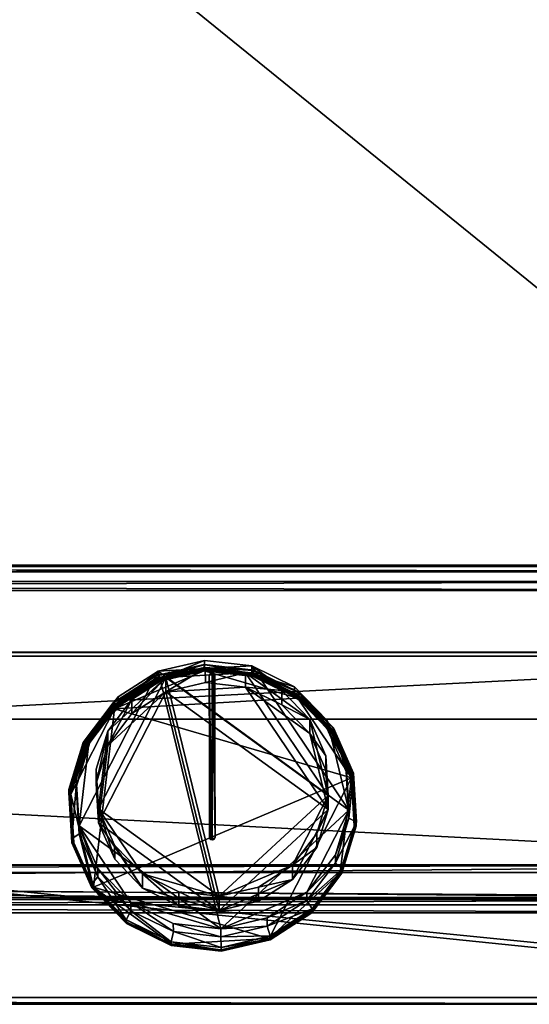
# Model space of a CAD drawing. Header units: centimetres. Extents: x -29 to 29, y -25.7 to 25.5.
# Tile 3 of 6: x 14.5 to 21.4, y -25.7 to -12.4. Entities that reach past the tile are written whole.
import ezdxf

# ---------------------------------------------------------------- set-up
doc = ezdxf.new("R2010")
doc.units = ezdxf.units.CM
doc.layers.add('VI263620', color=7, linetype='Continuous', true_color=0x068771)

msp = doc.modelspace()

# ---------------------------------------------------------------- meshes
at = {"layer": 'VI263620', "color": 136, "true_color": 0x068771}
mesh = msp.add_polyface(dxfattribs=at)
corners = [(-28.994, -19.741, 6.14), (29, -19.741, 6.14), (-28.994, 25.536, 6.14), (29, 25.536, 6.14), (-28.994, -19.741, 6.583), (29, -19.741, 6.583), (-28.994, 25.536, 6.583), (29, 25.536, 6.583)]
mesh.append_faces([[corners[k] for k in face] for face in [(0, 2, 3), (3, 1, 0), (4, 5, 7), (7, 6, 4), (0, 1, 5), (5, 4, 0), (1, 3, 7), (7, 5, 1), (3, 2, 6), (6, 7, 3), (2, 0, 4), (4, 6, 2)]], dxfattribs={"vtx2": -1, "color": 136})
at = {"layer": 'VI263620', "color": 146, "true_color": 0x086e87}
mesh = msp.add_polyface(dxfattribs=at)
corners = [(-28.727, -20.062, 6.626), (28.704, -19.941, 6.505), (-28.847, 25.301, 6.626), (28.704, 25.301, 6.505), (-28.727, -20.062, 6.901), (28.825, -19.941, 6.901), (-28.847, 25.301, 6.901), (28.704, 25.422, 6.901), (-28.847, -19.941, 6.626), (-28.727, -19.941, 6.505), (28.825, -19.941, 6.626), (28.704, -20.062, 6.626), (-28.727, 25.422, 6.626), (-28.727, 25.301, 6.505), (28.704, 25.422, 6.626), (28.825, 25.301, 6.626), (-28.727, -19.941, 7.022), (-28.847, -19.941, 6.901), (28.704, -19.941, 7.022), (28.704, -20.062, 6.901), (-28.727, 25.301, 7.022), (-28.727, 25.422, 6.901), (28.704, 25.301, 7.022), (28.825, 25.301, 6.901)]
mesh.append_faces([[corners[k] for k in face] for face in [(0, 8, 9), (1, 10, 11), (2, 12, 13), (3, 14, 15), (4, 16, 17), (5, 18, 19), (6, 20, 21), (7, 22, 23)]], dxfattribs={"color": 146})
mesh.append_faces([[corners[k] for k in face] for face in [(9, 13, 3), (3, 1, 9), (16, 18, 22), (22, 20, 16), (0, 11, 19), (19, 4, 0), (10, 15, 23), (23, 5, 10), (14, 12, 21), (21, 7, 14), (2, 8, 17), (17, 6, 2), (9, 8, 2), (2, 13, 9), (13, 12, 14), (14, 3, 13), (3, 15, 10), (10, 1, 3), (1, 11, 0), (0, 9, 1), (16, 4, 19), (19, 18, 16), (18, 5, 23), (23, 22, 18), (22, 7, 21), (21, 20, 22), (20, 6, 17), (17, 16, 20), (11, 10, 5), (5, 19, 11), (4, 17, 8), (8, 0, 4), (15, 14, 7), (7, 23, 15), (12, 2, 6), (6, 21, 12)]], dxfattribs={"vtx2": -1, "color": 146})
at = {"layer": 'VI263620', "color": 76, "true_color": 0x3d8706}
mesh = msp.add_polyface(dxfattribs=at)
corners = [(27.557, 23.804, 0.119), (-27.567, -24.311, 6.128), (27.557, -24.311, 6.128), (-27.567, 23.804, 6.128), (27.557, -24.311, 4.82), (-27.567, -24.311, 4.82), (27.557, 23.804, 4.531), (-27.561, -23.77, 0.032), (27.551, -23.77, 0.032), (27.557, -23.775, 6.128), (-27.567, -23.775, 6.128), (27.557, -23.875, 4.72), (-27.567, -23.875, 4.72), (-27.567, 23.804, 0.119), (27.557, 23.804, 6.128), (-27.567, 23.804, 4.531), (27.557, -24.21, 4.72), (-27.567, -24.21, 4.72), (27.557, -23.775, 4.62), (27.557, -23.675, 4.719), (27.557, -23.775, 4.82), (-27.567, -23.775, 4.82), (-27.567, -23.675, 4.719), (-27.567, -23.775, 4.62), (-27.556, 24.445, 6.117), (27.546, 24.445, 6.117), (27.552, 24.086, 4.535), (-27.562, 24.086, 4.535), (27.546, 24.445, 4.901), (-27.556, 24.445, 4.901), (27.549, -24.239, 0.038), (27.549, -24.239, 4.612), (-27.559, -24.239, 4.612), (-27.559, -24.239, 0.038), (27.546, -24.417, 0.219), (27.546, -24.417, 4.431), (-27.556, -24.417, 4.431), (-27.556, -24.417, 0.219), (-27.567, -20.899, 0.119), (27.557, -20.949, 6.128), (-27.567, -20.899, 4.625), (27.557, -20.899, 0.119), (-27.567, -20.949, 6.128), (27.557, -20.899, 4.625), (-27.561, -23.77, 0.2), (27.551, -23.77, 0.2), (27.546, -20.902, 0.036), (-27.556, -20.902, 0.036)]
mesh.append_faces([[corners[k] for k in face] for face in [(14, 28, 25), (38, 22, 40)]], dxfattribs={"vtx0": -1, "color": 76})
mesh.append_faces([[corners[k] for k in face] for face in [(15, 24, 27), (23, 37, 32)]], dxfattribs={"vtx0": -1, "vtx1": -1, "color": 76})
mesh.append_faces([[corners[k] for k in face] for face in [(2, 16, 20)]], dxfattribs={"vtx0": -1, "vtx1": -1, "vtx2": -1, "color": 76})
mesh.append_faces([[corners[k] for k in face] for face in [(43, 18, 45), (18, 35, 34), (38, 23, 22), (9, 19, 43)]], dxfattribs={"vtx0": -1, "vtx2": -1, "color": 76})
mesh.append_faces([[corners[k] for k in face] for face in [(17, 5, 12), (41, 43, 45), (9, 2, 20), (10, 42, 21), (45, 18, 34), (39, 9, 43)]], dxfattribs={"vtx1": -1, "color": 76})
mesh.append_faces([[corners[k] for k in face] for face in [(1, 10, 12), (5, 1, 12), (42, 40, 21), (14, 6, 28)]], dxfattribs={"vtx1": -1, "vtx2": -1, "color": 76})
mesh.append_faces([[corners[k] for k in face] for face in [(2, 9, 10), (10, 1, 2), (13, 15, 6), (6, 0, 13), (2, 1, 5), (5, 4, 2), (24, 25, 28), (28, 29, 24), (10, 21, 12), (47, 46, 8), (8, 7, 47), (39, 42, 10), (10, 9, 39), (43, 19, 18), (2, 4, 16), (16, 11, 20), (40, 22, 21), (38, 40, 15), (15, 13, 38), (39, 43, 6), (6, 14, 39), (16, 17, 12), (12, 11, 16), (11, 18, 19), (19, 20, 11), (12, 21, 22), (22, 23, 12), (5, 17, 16), (16, 4, 5), (12, 23, 18), (18, 11, 12), (3, 14, 25), (25, 24, 3), (6, 26, 28), (6, 15, 27), (27, 26, 6), (15, 3, 24), (24, 29, 27), (28, 26, 27), (27, 29, 28), (37, 34, 35), (35, 36, 37), (18, 31, 35), (18, 23, 32), (32, 31, 18), (23, 44, 37), (37, 36, 32), (7, 8, 30), (30, 33, 7), (35, 31, 32), (32, 36, 35), (37, 33, 30), (30, 34, 37), (13, 0, 41), (41, 38, 13), (14, 3, 42), (42, 39, 14), (0, 6, 43), (43, 41, 0), (3, 15, 40), (40, 42, 3), (38, 44, 23), (9, 20, 19), (38, 41, 46), (46, 47, 38), (47, 7, 44), (44, 38, 47), (7, 33, 37), (37, 44, 7), (30, 8, 45), (45, 34, 30), (46, 41, 45), (45, 8, 46)]], dxfattribs={"vtx2": -1, "color": 76})
at = {"layer": 'VI263620', "color": 251, "true_color": 0x565656}
mesh = msp.add_polyface(dxfattribs=at)
corners = [(25.979, 22.318, 5.537), (3.191, 22.316, 5.537), (3.131, -21.802, 5.537), (25.969, -21.801, 5.537), (25.979, 22.318, 5.127), (3.191, 22.316, 5.127), (3.131, -21.802, 5.127), (25.969, -21.801, 5.127)]
mesh.append_faces([[corners[k] for k in face] for face in [(0, 1, 2), (2, 3, 0), (6, 5, 4), (4, 7, 6), (4, 5, 1), (1, 0, 4), (6, 7, 3), (3, 2, 6), (7, 4, 0), (0, 3, 7), (5, 6, 2), (2, 1, 5)]], dxfattribs={"vtx2": -1, "color": 251})
at = {"layer": 'VI263620', "color": 234, "true_color": 0xb11b58}
mesh = msp.add_polyface(dxfattribs=at)
corners = [(29.002, -25.567, 6.143), (29.002, -19.807, 6.143), (-28.909, -25.653, 6.143), (-28.909, -19.72, 6.143), (29.002, -25.567, 6.57), (28.916, -19.72, 7.788), (-28.909, -25.653, 6.601), (-28.995, -19.807, 7.747), (29.002, -25.514, 6.634), (28.916, -19.812, 7.863), (-28.909, -25.561, 6.713), (-28.995, -19.835, 7.77), (-28.995, -25.567, 6.143), (-28.995, -19.807, 6.143), (-28.995, -25.567, 6.57), (-28.909, -19.72, 7.788), (-28.995, -25.514, 6.634), (-28.909, -19.812, 7.863), (28.916, -25.653, 6.143), (28.916, -19.72, 6.143), (28.916, -25.653, 6.601), (29.002, -19.807, 7.747), (28.916, -25.561, 6.713), (29.002, -19.835, 7.77)]
mesh.append_faces([[corners[k] for k in face] for face in [(0, 8, 4)]], dxfattribs={"vtx0": -1, "color": 234})
mesh.append_faces([[corners[k] for k in face] for face in [(13, 16, 7)]], dxfattribs={"vtx0": -1, "vtx1": -1, "color": 234})
mesh.append_faces([[corners[k] for k in face] for face in [(18, 12, 3), (18, 3, 1)]], dxfattribs={"vtx0": -1, "vtx1": -1, "vtx2": -1, "color": 234})
mesh.append_faces([[corners[k] for k in face] for face in [(0, 21, 23), (0, 23, 8)]], dxfattribs={"vtx0": -1, "vtx2": -1, "color": 234})
mesh.append_faces([[corners[k] for k in face] for face in [(0, 18, 1)]], dxfattribs={"vtx1": -1, "color": 234})
mesh.append_faces([[corners[k] for k in face] for face in [(13, 12, 16)]], dxfattribs={"vtx1": -1, "vtx2": -1, "color": 234})
mesh.append_faces([[corners[k] for k in face] for face in [(18, 2, 12), (12, 13, 3), (3, 19, 1), (22, 9, 17), (17, 10, 22), (0, 1, 21), (19, 3, 15), (15, 5, 19), (12, 14, 16), (16, 11, 7), (2, 18, 20), (20, 6, 2), (9, 5, 15), (15, 17, 9), (10, 6, 20), (20, 22, 10), (17, 11, 16), (16, 10, 17), (3, 13, 7), (7, 15, 3), (12, 2, 6), (6, 14, 12), (10, 16, 14), (14, 6, 10), (15, 7, 11), (11, 17, 15), (1, 19, 5), (5, 21, 1), (4, 20, 18), (18, 0, 4), (20, 4, 8), (8, 22, 20), (22, 8, 23), (23, 9, 22), (9, 23, 21), (21, 5, 9)]], dxfattribs={"vtx2": -1, "color": 234})
mesh = msp.add_polyface(dxfattribs=at)
corners = [(16.997, -21.008, 8.335), (16.371, -21.154, 8.305), (16.372, -21.265, 8.843), (16.998, -21.119, 8.872), (15.834, -21.501, 8.234), (15.834, -21.612, 8.772), (15.45, -22.118, 8.668), (15.45, -22.007, 8.13), (17.637, -21.08, 8.319), (16.994, -21.149, 9.379), (16.343, -21.301, 9.348), (15.785, -21.662, 9.274), (18.257, -21.518, 9.302), (16.332, -21.217, 9.066), (16.992, -21.062, 9.097), (15.765, -21.582, 8.991), (15.36, -22.116, 8.882), (16.992, -21.069, 9.118), (16.333, -21.222, 9.087), (16.333, -21.257, 9.256), (16.992, -21.103, 9.287), (15.766, -21.588, 9.012), (15.766, -21.623, 9.181), (15.362, -22.156, 9.072), (16.992, -21.112, 9.328), (16.333, -21.266, 9.296), (16.333, -21.273, 9.33), (16.992, -21.119, 9.361), (15.767, -21.631, 9.222), (15.767, -21.638, 9.255), (16.338, -21.287, 9.343), (16.993, -21.134, 9.374), (15.775, -21.651, 9.268), (16.339, -21.292, 9.347), (16.993, -21.139, 9.378), (15.778, -21.654, 9.273), (15.362, -22.121, 8.903), (15.692, -21.964, 7.284), (16.019, -21.534, 7.376), (16.476, -21.239, 7.439), (17.009, -21.114, 7.465), (17.553, -21.176, 7.451), (16.019, -21.726, 8.272), (16.477, -21.431, 8.335), (17.01, -21.307, 8.361), (17.554, -21.368, 8.347), (15.693, -22.156, 8.18)]
mesh.append_faces([[corners[k] for k in face] for face in [(9, 11, 12)]], dxfattribs={"vtx0": -1, "vtx1": -1, "vtx2": -1, "color": 234})
mesh.append_faces([[corners[k] for k in face] for face in [(0, 1, 2), (2, 3, 0), (1, 4, 5), (5, 2, 1), (6, 5, 4), (7, 4, 1), (1, 0, 8), (9, 10, 11), (3, 2, 13), (13, 14, 3), (2, 5, 15), (15, 13, 2), (16, 15, 5), (17, 18, 19), (19, 20, 17), (18, 21, 22), (22, 19, 18), (23, 22, 21), (24, 25, 26), (26, 27, 24), (25, 28, 29), (29, 26, 25), (27, 26, 30), (30, 31, 27), (26, 29, 32), (32, 30, 26), (31, 30, 33), (33, 34, 31), (30, 32, 35), (35, 33, 30), (34, 33, 10), (10, 9, 34), (33, 35, 11), (11, 10, 33), (14, 13, 18), (18, 17, 14), (13, 15, 21), (21, 18, 13), (36, 21, 15), (37, 38, 39), (39, 40, 41), (42, 43, 39), (39, 38, 42), (43, 44, 40), (40, 39, 43), (45, 44, 43), (43, 42, 46), (28, 22, 23), (22, 28, 25), (25, 19, 22), (19, 25, 24), (24, 20, 19)]], dxfattribs={"vtx2": -1, "color": 234})
mesh = msp.add_polyface(dxfattribs=at)
corners = [(17.637, -21.08, 8.319), (16.997, -21.008, 8.335), (16.998, -21.119, 8.872), (17.637, -21.191, 8.857), (18.213, -21.363, 8.26), (18.213, -21.473, 8.798), (18.949, -23.029, 7.916), (16.371, -21.154, 8.305), (18.655, -21.821, 8.166), (15.785, -21.662, 9.274), (18.982, -22.595, 9.079), (18.257, -21.518, 9.302), (17.659, -21.224, 9.363), (16.994, -21.149, 9.379), (16.992, -21.062, 9.097), (17.666, -21.139, 9.081), (18.273, -21.436, 9.019), (17.666, -21.145, 9.102), (16.992, -21.069, 9.118), (16.992, -21.103, 9.287), (17.666, -21.18, 9.271), (18.272, -21.442, 9.04), (18.272, -21.477, 9.209), (17.666, -21.188, 9.311), (16.992, -21.112, 9.328), (16.992, -21.119, 9.361), (17.666, -21.195, 9.345), (18.272, -21.486, 9.25), (18.272, -21.492, 9.283), (16.993, -21.134, 9.374), (17.662, -21.21, 9.358), (18.265, -21.506, 9.296), (16.993, -21.139, 9.378), (17.661, -21.215, 9.362), (18.262, -21.51, 9.3), (18.669, -22.831, 7.095), (17.196, -24.194, 6.804), (16.476, -21.239, 7.439), (17.553, -21.176, 7.451), (18.419, -21.805, 7.316), (18.043, -21.416, 7.399), (18.044, -21.608, 8.296), (18.42, -21.997, 8.212), (17.01, -21.307, 8.361), (17.554, -21.368, 8.347), (17.009, -21.114, 7.465), (16.477, -21.431, 8.335), (18.67, -23.023, 7.992)]
mesh.append_faces([[corners[k] for k in face] for face in [(6, 7, 0), (9, 10, 11), (35, 36, 37), (35, 37, 38), (39, 35, 38), (44, 46, 47), (44, 47, 42)]], dxfattribs={"vtx0": -1, "vtx1": -1, "vtx2": -1, "color": 234})
mesh.append_faces([[corners[k] for k in face] for face in [(4, 8, 0), (12, 13, 11), (40, 39, 38), (41, 44, 42)]], dxfattribs={"vtx1": -1, "color": 234})
mesh.append_faces([[corners[k] for k in face] for face in [(0, 1, 2), (2, 3, 0), (4, 0, 3), (3, 5, 4), (3, 2, 14), (14, 15, 3), (5, 3, 15), (15, 16, 5), (17, 18, 19), (19, 20, 17), (21, 17, 20), (20, 22, 21), (23, 24, 25), (25, 26, 23), (27, 23, 26), (26, 28, 27), (26, 25, 29), (29, 30, 26), (28, 26, 30), (30, 31, 28), (30, 29, 32), (32, 33, 30), (31, 30, 33), (33, 34, 31), (33, 32, 13), (13, 12, 33), (34, 33, 12), (12, 11, 34), (15, 14, 18), (18, 17, 15), (16, 15, 17), (17, 21, 16), (41, 42, 39), (39, 40, 41), (43, 44, 38), (38, 45, 43), (44, 41, 40), (40, 38, 44), (19, 24, 23), (23, 20, 19), (20, 23, 27), (27, 22, 20)]], dxfattribs={"vtx2": -1, "color": 234})
mesh = msp.add_polyface(dxfattribs=at)
corners = [(18.949, -23.029, 7.916), (18.91, -22.399, 8.046), (18.911, -22.51, 8.584), (18.655, -21.821, 8.166), (18.655, -21.931, 8.704), (18.213, -21.363, 8.26), (18.213, -21.473, 8.798), (17.637, -21.08, 8.319), (18.982, -22.595, 9.079), (18.716, -21.994, 9.204), (18.257, -21.518, 9.302), (18.949, -23.14, 8.454), (19.009, -22.529, 8.793), (18.74, -21.919, 8.919), (18.273, -21.436, 9.019), (19.048, -23.197, 8.678), (19.007, -22.534, 8.815), (19.008, -22.569, 8.983), (18.738, -21.925, 8.941), (18.738, -21.959, 9.109), (18.272, -21.442, 9.04), (18.272, -21.477, 9.209), (19.047, -23.24, 8.887), (19.007, -22.577, 9.024), (19.007, -22.584, 9.057), (18.738, -21.968, 9.15), (18.738, -21.975, 9.183), (18.272, -21.486, 9.25), (18.272, -21.492, 9.283), (19.047, -23.247, 8.921), (18.995, -22.59, 9.072), (18.727, -21.985, 9.197), (18.265, -21.506, 9.296), (19.035, -23.249, 8.936), (18.991, -22.592, 9.077), (18.724, -21.988, 9.201), (18.262, -21.51, 9.3), (19.049, -23.193, 8.657), (18.419, -21.805, 7.316), (18.637, -22.297, 7.21), (18.669, -22.831, 7.095), (18.42, -21.997, 8.212), (18.638, -22.489, 8.106), (18.67, -23.023, 7.992)]
mesh.append_faces([[corners[k] for k in face] for face in [(3, 0, 7)]], dxfattribs={"vtx0": -1, "vtx1": -1, "vtx2": -1, "color": 234})
mesh.append_faces([[corners[k] for k in face] for face in [(0, 1, 2), (1, 3, 4), (4, 2, 1), (3, 5, 6), (6, 4, 3), (3, 1, 0), (8, 9, 10), (11, 2, 12), (2, 4, 13), (13, 12, 2), (4, 6, 14), (14, 13, 4), (15, 16, 17), (16, 18, 19), (19, 17, 16), (18, 20, 21), (21, 19, 18), (22, 23, 24), (23, 25, 26), (26, 24, 23), (25, 27, 28), (28, 26, 25), (29, 24, 30), (24, 26, 31), (31, 30, 24), (26, 28, 32), (32, 31, 26), (33, 30, 34), (30, 31, 35), (35, 34, 30), (31, 32, 36), (36, 35, 31), (34, 35, 9), (9, 8, 34), (35, 36, 10), (10, 9, 35), (37, 12, 16), (12, 13, 18), (18, 16, 12), (13, 14, 20), (20, 18, 13), (38, 39, 40), (41, 42, 39), (39, 38, 41), (42, 43, 40), (40, 39, 42), (43, 42, 41), (17, 23, 22), (21, 27, 25), (25, 19, 21), (19, 25, 23), (23, 17, 19)]], dxfattribs={"vtx2": -1, "color": 234})
mesh = msp.add_polyface(dxfattribs=at)
corners = [(15.834, -21.501, 8.234), (15.45, -22.007, 8.13), (15.45, -22.118, 8.668), (15.266, -22.612, 8.005), (15.266, -22.722, 8.543), (15.304, -23.352, 8.414), (15.304, -23.241, 7.876), (16.371, -21.154, 8.305), (17.217, -24.632, 7.587), (15.785, -21.662, 9.274), (15.386, -22.188, 9.166), (15.195, -22.816, 9.037), (15.5, -24.071, 8.778), (18.982, -22.595, 9.079), (15.834, -21.612, 8.772), (15.36, -22.116, 8.882), (15.166, -22.753, 8.75), (15.207, -23.417, 8.614), (15.766, -21.588, 9.012), (15.362, -22.121, 8.903), (15.362, -22.156, 9.072), (15.168, -22.758, 8.772), (15.168, -22.793, 8.94), (15.208, -23.456, 8.804), (15.767, -21.631, 9.222), (15.362, -22.165, 9.112), (15.362, -22.172, 9.145), (15.767, -21.638, 9.255), (15.169, -22.801, 8.981), (15.169, -22.808, 9.014), (15.374, -22.18, 9.159), (15.775, -21.651, 9.268), (15.181, -22.813, 9.029), (15.377, -22.183, 9.164), (15.778, -21.654, 9.273), (15.185, -22.814, 9.034), (15.765, -21.582, 8.991), (15.208, -23.421, 8.635), (15.568, -23.012, 7.059), (15.535, -22.477, 7.174), (15.692, -21.964, 7.284), (16.476, -21.239, 7.439), (17.196, -24.194, 6.804), (15.569, -23.204, 7.956), (15.536, -22.669, 8.07), (15.693, -22.156, 8.18), (16.019, -21.726, 8.272), (16.019, -21.534, 7.376), (16.477, -21.431, 8.335), (17.197, -24.386, 7.701)]
mesh.append_faces([[corners[k] for k in face] for face in [(6, 1, 7), (8, 6, 7), (9, 11, 12), (9, 12, 13), (38, 40, 41), (42, 38, 41), (48, 45, 43), (48, 43, 49)]], dxfattribs={"vtx0": -1, "vtx1": -1, "vtx2": -1, "color": 234})
mesh.append_faces([[corners[k] for k in face] for face in [(0, 1, 2), (1, 3, 4), (4, 2, 1), (5, 4, 3), (6, 3, 1), (9, 10, 11), (14, 2, 15), (2, 4, 16), (16, 15, 2), (17, 16, 4), (18, 19, 20), (19, 21, 22), (22, 20, 19), (23, 22, 21), (24, 25, 26), (26, 27, 24), (25, 28, 29), (29, 26, 25), (27, 26, 30), (30, 31, 27), (26, 29, 32), (32, 30, 26), (31, 30, 33), (33, 34, 31), (30, 32, 35), (35, 33, 30), (34, 33, 10), (10, 9, 34), (33, 35, 11), (11, 10, 33), (36, 15, 19), (15, 16, 21), (21, 19, 15), (37, 21, 16), (38, 39, 40), (43, 44, 39), (39, 38, 43), (44, 45, 40), (40, 39, 44), (45, 46, 47), (47, 40, 45), (45, 44, 43), (22, 28, 25), (25, 20, 22), (20, 25, 24)]], dxfattribs={"vtx2": -1, "color": 234})
mesh = msp.add_polyface(dxfattribs=at)
corners = [(18.381, -24.139, 7.688), (18.765, -23.633, 7.792), (18.765, -23.744, 8.33), (18.381, -24.25, 8.226), (18.949, -23.029, 7.916), (18.949, -23.14, 8.454), (18.911, -22.51, 8.584), (17.217, -24.632, 7.587), (16.371, -21.154, 8.305), (18.83, -23.877, 8.815), (19.021, -23.249, 8.945), (18.982, -22.595, 9.079), (17.873, -24.764, 8.633), (15.5, -24.071, 8.778), (18.855, -23.83, 8.525), (19.049, -23.193, 8.657), (19.009, -22.529, 8.793), (18.449, -24.367, 8.437), (18.854, -23.834, 8.547), (18.854, -23.869, 8.716), (19.048, -23.197, 8.678), (19.048, -23.232, 8.847), (19.008, -22.569, 8.983), (18.449, -24.41, 8.647), (18.854, -23.877, 8.756), (18.854, -23.884, 8.79), (19.047, -23.24, 8.887), (19.047, -23.247, 8.921), (19.007, -22.584, 9.057), (19.035, -23.249, 8.936), (18.842, -23.881, 8.806), (18.995, -22.59, 9.072), (19.031, -23.25, 8.941), (18.839, -23.88, 8.811), (18.991, -22.592, 9.077), (18.438, -24.409, 8.703), (18.451, -24.364, 8.416), (19.007, -22.534, 8.815), (18.669, -22.831, 7.095), (18.513, -23.345, 6.985), (18.186, -23.775, 6.894), (17.729, -24.07, 6.831), (17.196, -24.194, 6.804), (18.67, -23.023, 7.992), (18.514, -23.537, 7.882), (18.187, -23.967, 7.79), (17.197, -24.386, 7.701), (16.477, -21.431, 8.335)]
mesh.append_faces([[corners[k] for k in face] for face in [(4, 0, 7), (4, 7, 8), (12, 9, 11), (13, 12, 11), (38, 40, 42), (46, 45, 43), (47, 46, 43)]], dxfattribs={"vtx0": -1, "vtx1": -1, "vtx2": -1, "color": 234})
mesh.append_faces([[corners[k] for k in face] for face in [(0, 1, 2), (2, 3, 0), (1, 4, 5), (5, 2, 1), (6, 5, 4), (4, 1, 0), (9, 10, 11), (3, 2, 14), (2, 5, 15), (15, 14, 2), (16, 15, 5), (17, 18, 19), (18, 20, 21), (21, 19, 18), (22, 21, 20), (23, 24, 25), (24, 26, 27), (27, 25, 24), (28, 27, 26), (25, 27, 29), (29, 30, 25), (31, 29, 27), (30, 29, 32), (32, 33, 30), (34, 32, 29), (35, 33, 9), (33, 32, 10), (10, 9, 33), (32, 34, 11), (11, 10, 32), (36, 14, 18), (14, 15, 20), (20, 18, 14), (37, 20, 15), (38, 39, 40), (40, 41, 42), (43, 44, 39), (39, 38, 43), (44, 45, 40), (40, 39, 44), (41, 40, 45), (45, 44, 43), (26, 21, 22), (21, 26, 24), (24, 19, 21), (19, 24, 23)]], dxfattribs={"vtx2": -1, "color": 234})
at = {"layer": 'VI263620', "color": 114, "true_color": 0x1bb158}
mesh = msp.add_polyface(dxfattribs=at)
corners = [(17.101, -23.432, 8.909), (17.143, -23.398, 8.916), (17.062, -21.208, 9.367), (17.101, -21.174, 9.374), (17.062, -23.398, 8.916), (17.101, -23.432, 8.909), (17.101, -21.174, 9.374), (17.143, -21.208, 9.367), (17.07, -23.417, 8.912), (17.082, -23.428, 8.91), (17.121, -23.428, 8.91), (17.132, -23.417, 8.912), (17.082, -21.178, 9.373), (17.07, -21.189, 9.371), (17.132, -21.189, 9.371), (17.121, -21.178, 9.373)]
mesh.append_faces([[corners[k] for k in face] for face in [(0, 1, 3), (0, 3, 2)]], dxfattribs={"vtx0": -1, "vtx1": -1, "vtx2": -1, "color": 114})
mesh.append_faces([[corners[k] for k in face] for face in [(0, 10, 11), (0, 11, 1), (1, 14, 15), (1, 15, 3), (3, 12, 13), (3, 13, 2)]], dxfattribs={"vtx0": -1, "vtx2": -1, "color": 114})
mesh.append_faces([[corners[k] for k in face] for face in [(4, 8, 2)]], dxfattribs={"vtx1": -1, "color": 114})
mesh.append_faces([[corners[k] for k in face] for face in [(9, 0, 2), (8, 9, 2)]], dxfattribs={"vtx1": -1, "vtx2": -1, "color": 114})
mesh.append_faces([[corners[k] for k in face] for face in [(0, 5, 10), (1, 7, 14), (3, 6, 12)]], dxfattribs={"vtx2": -1, "color": 114})
at = {"layer": 'VI263620', "color": 234, "true_color": 0xb11b58}
mesh = msp.add_polyface(dxfattribs=at)
corners = [(15.266, -22.612, 8.005), (15.304, -23.241, 7.876), (15.304, -23.352, 8.414), (15.56, -23.82, 7.756), (15.56, -23.931, 8.294), (16.002, -24.278, 7.661), (16.002, -24.389, 8.199), (17.217, -24.632, 7.587), (15.195, -22.816, 9.037), (15.234, -23.47, 8.902), (15.5, -24.071, 8.778), (15.266, -22.722, 8.543), (15.207, -23.417, 8.614), (15.476, -24.027, 8.488), (15.942, -24.51, 8.388), (15.168, -22.758, 8.772), (15.208, -23.421, 8.635), (15.208, -23.456, 8.804), (15.478, -24.031, 8.509), (15.478, -24.065, 8.678), (15.944, -24.548, 8.578), (15.169, -22.801, 8.981), (15.209, -23.464, 8.844), (15.209, -23.471, 8.878), (15.169, -22.808, 9.014), (15.478, -24.073, 8.719), (15.478, -24.08, 8.752), (15.221, -23.471, 8.894), (15.181, -22.813, 9.029), (15.489, -24.077, 8.769), (15.225, -23.471, 8.899), (15.185, -22.814, 9.034), (15.492, -24.075, 8.774), (15.959, -24.547, 8.68), (15.166, -22.753, 8.75), (15.943, -24.513, 8.409), (17.196, -24.194, 6.804), (16.652, -24.132, 6.818), (16.162, -23.893, 6.87), (15.785, -23.503, 6.954), (15.568, -23.012, 7.059), (16.652, -24.324, 7.714), (16.162, -24.085, 7.766), (15.786, -23.695, 7.85), (15.569, -23.204, 7.956), (17.197, -24.386, 7.701), (15.168, -22.793, 8.94)]
mesh.append_faces([[corners[k] for k in face] for face in [(7, 5, 1), (36, 38, 40), (44, 42, 45)]], dxfattribs={"vtx0": -1, "vtx1": -1, "vtx2": -1, "color": 234})
mesh.append_faces([[corners[k] for k in face] for face in [(0, 1, 2), (1, 3, 4), (4, 2, 1), (3, 5, 6), (6, 4, 3), (5, 3, 1), (8, 9, 10), (11, 2, 12), (2, 4, 13), (13, 12, 2), (14, 13, 4), (15, 16, 17), (16, 18, 19), (19, 17, 16), (20, 19, 18), (21, 22, 23), (23, 24, 21), (22, 25, 26), (26, 23, 22), (24, 23, 27), (27, 28, 24), (23, 26, 29), (29, 27, 23), (28, 27, 30), (30, 31, 28), (27, 29, 32), (32, 30, 27), (31, 30, 9), (9, 8, 31), (30, 32, 10), (10, 9, 30), (33, 10, 32), (34, 12, 16), (12, 13, 18), (18, 16, 12), (35, 18, 13), (36, 37, 38), (38, 39, 40), (41, 42, 38), (38, 37, 41), (42, 43, 39), (39, 38, 42), (43, 44, 40), (40, 39, 43), (44, 43, 42), (25, 19, 20), (19, 25, 22), (22, 17, 19), (17, 22, 21), (21, 46, 17)]], dxfattribs={"vtx2": -1, "color": 234})
mesh = msp.add_polyface(dxfattribs=at)
corners = [(16.002, -24.278, 7.661), (16.577, -24.56, 7.603), (16.578, -24.671, 8.141), (16.002, -24.389, 8.199), (17.217, -24.632, 7.587), (17.217, -24.743, 8.125), (15.5, -24.071, 8.778), (15.959, -24.547, 8.68), (16.558, -24.84, 8.619), (17.873, -24.764, 8.633), (15.56, -23.931, 8.294), (15.942, -24.51, 8.388), (16.549, -24.808, 8.326), (17.224, -24.884, 8.31), (15.478, -24.031, 8.509), (15.943, -24.513, 8.409), (15.944, -24.548, 8.578), (16.55, -24.81, 8.348), (16.55, -24.845, 8.516), (17.223, -24.887, 8.331), (17.224, -24.921, 8.5), (15.478, -24.073, 8.719), (15.944, -24.556, 8.619), (15.944, -24.563, 8.652), (15.478, -24.08, 8.752), (16.55, -24.853, 8.557), (16.55, -24.86, 8.59), (17.224, -24.93, 8.541), (17.224, -24.936, 8.574), (15.951, -24.556, 8.669), (15.489, -24.077, 8.769), (16.554, -24.851, 8.608), (17.223, -24.927, 8.592), (15.954, -24.554, 8.675), (15.492, -24.075, 8.774), (16.555, -24.849, 8.614), (17.223, -24.924, 8.598), (17.222, -24.916, 8.603), (15.476, -24.027, 8.488), (17.197, -24.386, 7.701), (16.652, -24.324, 7.714), (16.652, -24.132, 6.818), (17.196, -24.194, 6.804), (16.162, -24.085, 7.766)]
mesh.append_faces([[corners[k] for k in face] for face in [(6, 8, 9)]], dxfattribs={"vtx0": -1, "vtx1": -1, "vtx2": -1, "color": 234})
mesh.append_faces([[corners[k] for k in face] for face in [(0, 1, 2), (2, 3, 0), (1, 4, 5), (5, 2, 1), (4, 1, 0), (6, 7, 8), (10, 3, 11), (3, 2, 12), (12, 11, 3), (2, 5, 13), (13, 12, 2), (14, 15, 16), (15, 17, 18), (18, 16, 15), (17, 19, 20), (20, 18, 17), (21, 22, 23), (23, 24, 21), (22, 25, 26), (26, 23, 22), (25, 27, 28), (28, 26, 25), (24, 23, 29), (29, 30, 24), (23, 26, 31), (31, 29, 23), (26, 28, 32), (32, 31, 26), (30, 29, 33), (33, 34, 30), (29, 31, 35), (35, 33, 29), (31, 32, 36), (36, 35, 31), (34, 33, 7), (33, 35, 8), (8, 7, 33), (35, 36, 37), (37, 8, 35), (38, 11, 15), (11, 12, 17), (17, 15, 11), (12, 13, 19), (19, 17, 12), (39, 40, 41), (41, 42, 39), (43, 40, 39), (20, 27, 25), (25, 18, 20), (18, 25, 22), (22, 16, 18), (16, 22, 21)]], dxfattribs={"vtx2": -1, "color": 234})
mesh = msp.add_polyface(dxfattribs=at)
corners = [(17.217, -24.632, 7.587), (17.843, -24.486, 7.617), (17.844, -24.597, 8.155), (17.217, -24.743, 8.125), (18.381, -24.139, 7.688), (18.381, -24.25, 8.226), (16.558, -24.84, 8.619), (17.222, -24.916, 8.603), (17.873, -24.764, 8.633), (18.431, -24.403, 8.707), (18.83, -23.877, 8.815), (17.884, -24.73, 8.341), (17.224, -24.884, 8.31), (18.451, -24.364, 8.416), (18.855, -23.83, 8.525), (17.223, -24.887, 8.331), (17.883, -24.733, 8.363), (17.883, -24.767, 8.531), (17.224, -24.921, 8.5), (18.449, -24.367, 8.437), (18.45, -24.402, 8.606), (18.854, -23.869, 8.716), (17.224, -24.93, 8.541), (17.883, -24.776, 8.572), (17.883, -24.782, 8.605), (17.224, -24.936, 8.574), (18.449, -24.41, 8.647), (18.449, -24.417, 8.68), (18.854, -23.884, 8.79), (17.878, -24.774, 8.623), (17.223, -24.927, 8.592), (18.441, -24.411, 8.697), (18.842, -23.881, 8.806), (17.877, -24.772, 8.629), (17.223, -24.924, 8.598), (18.438, -24.409, 8.703), (18.839, -23.88, 8.811), (18.854, -23.834, 8.547), (18.187, -23.967, 7.79), (17.729, -24.262, 7.727), (17.729, -24.07, 6.831), (17.197, -24.386, 7.701), (17.196, -24.194, 6.804)]
mesh.append_faces([[corners[k] for k in face] for face in [(0, 1, 2), (2, 3, 0), (1, 4, 5), (5, 2, 1), (4, 1, 0), (6, 7, 8), (8, 9, 10), (3, 2, 11), (11, 12, 3), (2, 5, 13), (13, 11, 2), (14, 13, 5), (15, 16, 17), (17, 18, 15), (16, 19, 20), (20, 17, 16), (21, 20, 19), (22, 23, 24), (24, 25, 22), (23, 26, 27), (27, 24, 23), (28, 27, 26), (25, 24, 29), (29, 30, 25), (24, 27, 31), (31, 29, 24), (27, 28, 32), (32, 31, 27), (30, 29, 33), (33, 34, 30), (29, 31, 35), (35, 33, 29), (31, 32, 36), (36, 35, 31), (34, 33, 8), (8, 7, 34), (33, 35, 9), (9, 8, 33), (10, 9, 35), (12, 11, 16), (16, 15, 12), (11, 13, 19), (19, 16, 11), (37, 19, 13), (38, 39, 40), (39, 41, 42), (42, 40, 39), (41, 39, 38), (26, 20, 21), (20, 26, 23), (23, 17, 20), (17, 23, 22), (22, 18, 17)]], dxfattribs={"vtx2": -1, "color": 234})

doc.saveas('drawing.dxf')
